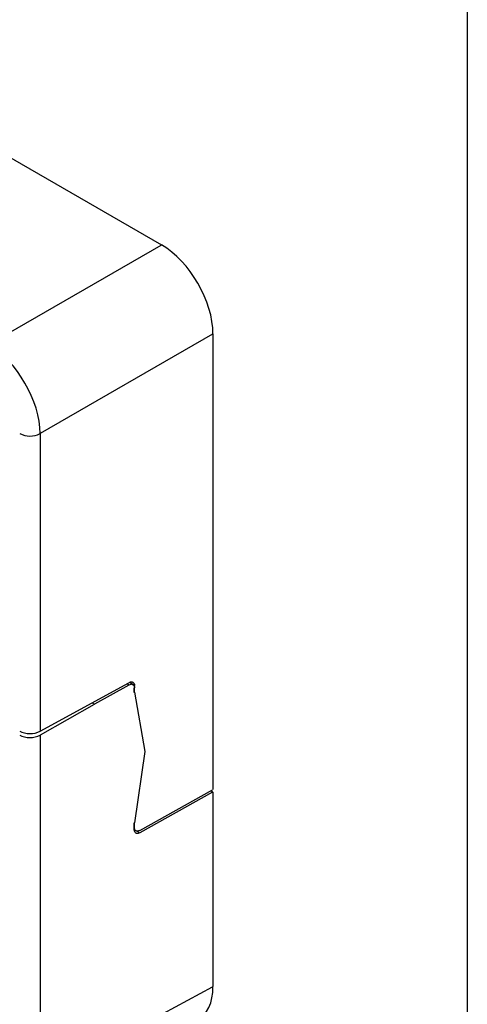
# Model space of a CAD drawing. Header units: millimetres. Extents: x 13 to 546, y 13 to 419.
# Tile 14 of 15: x 515 to 546, y 317 to 385. Entities that reach past the tile are written whole.
import ezdxf

# ---------------------------------------------------------------- set-up
doc = ezdxf.new("R2010")
doc.units = ezdxf.units.MM
doc.header["$LTSCALE"] = 2
doc.layers.add('TEXT', color=140, linetype='Continuous', lineweight=25)

msp = doc.modelspace()

# ---------------------------------------------------------------- linework, layer by layer
for p, q in [((485.485, 392.513), (525.084, 369.653)), ((513.201, 362.793), (525.065, 369.642)), ((528.594, 363.515), (516.736, 356.67)), ((528.619, 363.529), (528.619, 332.174)), ((516.736, 356.67), (516.736, 336.188)), ((516.736, 336.188), (522.841, 339.531)), ((522.715, 339.462), (522.863, 339.376)), ((523.117, 339.399), (522.874, 339.539)), ((522.838, 339.362), (520.485, 338.05)), ((523.223, 339.335), (523.116, 339.397)), ((523.198, 339.321), (523.198, 338.869)), ((523.198, 338.869), (523.198, 339.155)), ((523.223, 338.883), (523.943, 334.793)), ((523.223, 338.883), (523.943, 334.793)), ((520.316, 338.148), (520.485, 338.05)), ((520.46, 338.036), (516.736, 335.923)), ((520.485, 338.05), (520.46, 338.036)), ((516.736, 335.923), (516.736, 312.229)), ((523.943, 334.793), (523.223, 329.901)), ((523.943, 334.793), (523.223, 329.901)), ((523.583, 329.366), (528.594, 332.16)), ((528.594, 331.997), (523.583, 329.203)), ((528.619, 332.011), (528.475, 332.094)), ((528.619, 332.011), (528.619, 318.619)), ((523.198, 329.887), (523.198, 329.56)), ((523.198, 329.397), (523.198, 329.887)), ((523.583, 329.203), (523.339, 329.344)), ((516.736, 312.229), (528.594, 318.605))]:
    msp.add_line(p, q)
msp.add_arc((516.042, 358.046), 1.541, 242.65648, 296.76622)
for centre, major_axis, ratio, start_param, end_param in [((525.083, 365.57), (-2.5, 4.33), 0.577557, 3.927103, 5.497808), ((513.212, 358.717), (-2.5, 4.33), 0.573457, 3.927224, 5.497716), ((516.041, 336.603), (1, -0.007), 0.572227, 3.931278, 5.484621), ((516.041, 336.338), (1, 0.008), 0.582304, 3.922551, 5.475894), ((525.083, 320.661), (-2.501, 4.332), 0.577206, 3.12414, 3.927042)]:
    msp.add_ellipse(centre, major_axis=major_axis, ratio=ratio, start_param=start_param, end_param=end_param)
for points, knots in [([(522.863, 339.376), (522.957, 339.429), (523.05, 339.438), (523.183, 339.361), (523.222, 339.276), (523.223, 339.169)], [0, 0, 0, 0, 0.5, 0.5, 1, 1, 1, 1]), ([(522.867, 339.545), (522.886, 339.554), (522.923, 339.573), (522.978, 339.589), (523.029, 339.593), (523.077, 339.585), (523.14, 339.557), (523.209, 339.488), (523.218, 339.386), (523.223, 339.335)], [0, 0, 0, 0, 0.102539, 0.201391, 0.299079, 0.398214, 0.501297, 0.750213, 1, 1, 1, 1]), ([(523.558, 329.353), (523.469, 329.31), (523.382, 329.308), (523.26, 329.389), (523.224, 329.471), (523.223, 329.574)], [0, 0, 0, 0, 0.5, 0.5, 1, 1, 1, 1]), ([(523.558, 329.19), (523.54, 329.182), (523.504, 329.167), (523.452, 329.156), (523.404, 329.155), (523.359, 329.165), (523.3, 329.194), (523.236, 329.264), (523.228, 329.362), (523.223, 329.411)], [0, 0, 0, 0, 0.102303, 0.20123, 0.299106, 0.398327, 0.501195, 0.750145, 1, 1, 1, 1])]:
    msp.add_open_spline(points, degree=3, knots=knots)
at = {"layer": 'TEXT'}
msp.add_line((546.1, 419.1), (546.1, 12.7), dxfattribs=at)

doc.saveas('drawing.dxf')
